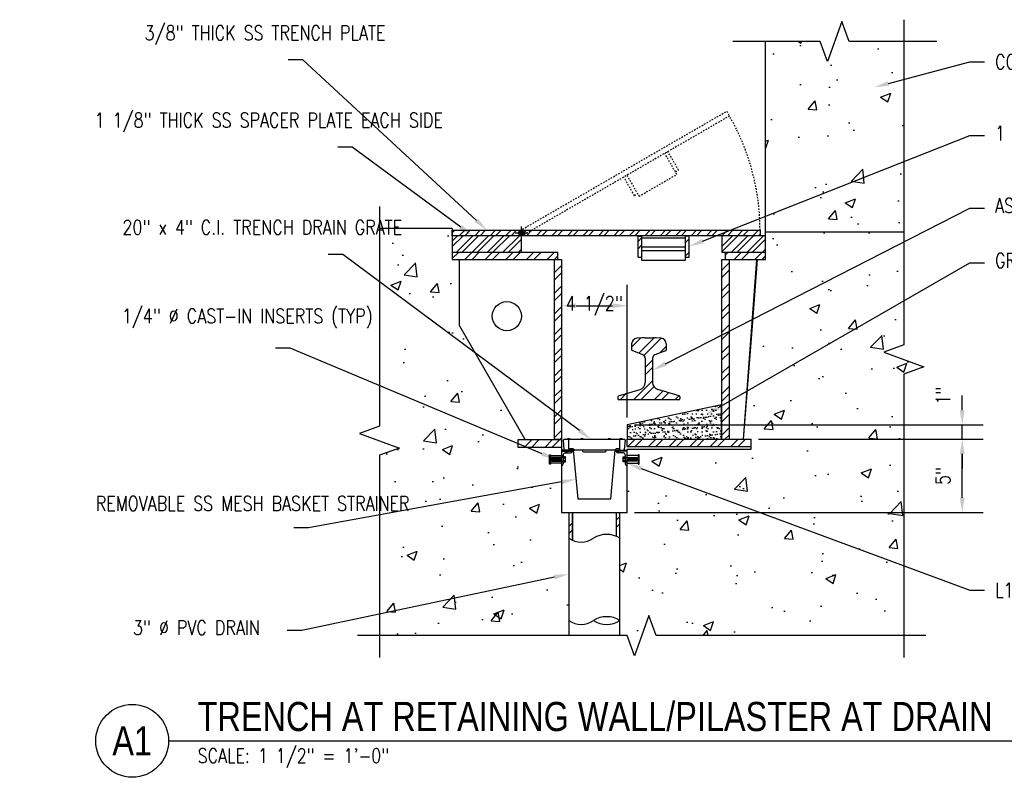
# Model space of a CAD drawing. Header units: inches. Extents: x 24 to 950, y 63 to 128.
# Tile 13 of 24: x 354 to 422, y 66 to 118. Entities that reach past the tile are written whole.
import ezdxf
from ezdxf import colors
from ezdxf.entities.mleader import LeaderData, LeaderLine
from ezdxf.enums import TextEntityAlignment as Align
from ezdxf.math import Vec2, Vec3

# ---------------------------------------------------------------- set-up
doc = ezdxf.new("R2010")
doc.units = ezdxf.units.IN
doc.header["$MEASUREMENT"] = 0
doc.linetypes.add('CENTER2', pattern=[1.125, 0.75, -0.125, 0.125, -0.125])
doc.linetypes.add('Hidden 3_32_', pattern=[0.140625, 0.09375, -0.046875])
for name, color, linetype in [('A-FLOR-PATT', 8, 'Continuous'), ('A-WALL-PATT', 8, 'Continuous'), ('G-Anno-Std-Cntr', 1, 'CENTER2'), ('M-DETL-PATT', 8, 'Continuous'), ('S-ANNO-DIMS', 1, 'Continuous'), ('S-ANNO-NOTE', 2, 'Continuous'), ('S-ANNO-SYMB', 2, 'Continuous'), ('S-DETL-GENF', 3, 'Continuous'), ('S-DETL-HDLN', 90, 'Hidden 3_32_'), ('S-DETL-MEDM', 33, 'Continuous'), ('S-DETL-THIN', 1, 'Continuous')]:
    doc.layers.add(name, color=color, linetype=linetype)
doc.styles.add('Annotative', font='romans.shx', dxfattribs={"width": 0.8, "height": 0.125})
doc.styles.add('Arial', font='romans.shx', dxfattribs={"width": 0.8})
doc.styles.add('TITLES', font='swiss.ttf', dxfattribs={"width": 0.8, "height": 0.25})
doc.dimstyles.new('Annotative', dxfattribs={"dimscale": 0, "dimtxt": 0.125, "dimasz": 0.125, "dimexe": 0.18, "dimexo": 0.0625, "dimgap": 0.09, "dimtad": 1, "dimdec": 3, "dimzin": 3, "dimdsep": 46, "dimlunit": 4, "dimtxsty": 'Annotative', "dimcen": 0.09, "dimclrt": 2, "dimazin": 2, "dimtfac": 1, "dimtdec": 3, "dimtmove": 0, "dimatfit": 0, "dimfxl": 1, "dimtfill": 1, "dimfrac": 2, "dimtolj": 1, "dimtzin": 0, "dimarcsym": 0})
pattern_1 = [(45, (0, 0), (-0.7071068, 0.7071068), []), (45, (0, 0.5), (-0.7071068, 0.7071068), [])]
pattern_2 = [(45, (417.3533, -60.8364), (-0.79196, 0.79196), []), (45, (417.3533, -59.6364), (-0.79196, 0.79196), [])]
pattern_3 = [(50, (179.218, -60.8364), (7.1726, -0.62752), [0.75, -8.25]), (355, (179.218, -60.8364), (-1.38751, 7.52192), [0.6, -6.6]), (100.4514, (179.8156, -60.889), (5.78509, 6.8944), [0.6374, -7.01142]), (46.1842, (179.218, -58.8364), (10.67241, -1.6552), [1.125, -12.375]), (96.6356, (180.107, -58.974), (9.34662, 9.7412), [0.9561, -10.51714]), (351.184, (179.218, -58.836), (9.3466, 9.7412), [0.9, -9.9]), (21, (180.218, -59.3364), (5.96907, -4.02619), [0.75, -8.25]), (326, (180.218, -59.3364), (2.43315, 7.2515), [0.6, -6.6]), (71.4514, (180.715, -59.672), (8.40222, 3.22531), [0.6374, -7.01142]), (37.5, (179.218, -60.8364), (0.121599, 3.328939), [0, -6.52, 0, -6.7, 0, -6.625]), (7.5, (179.218, -60.8364), (2.630695, 3.944117), [0, -3.82, 0, -6.37, 0, -2.525]), (327.5, (176.988, -60.8364), (5.338224, -0.225549), [0, -2.5, 0, -7.8, 0, -10.35]), (317.5, (175.988, -60.8364), (5.83186, 1.00105), [0, -3.25, 0, -5.18, 0, -7.35])]
pattern_4 = [(45, (277.29986, -23.825), (-0.53033, 0.53033), []), (45, (277.29986, -23.45), (-0.53033, 0.53033), [])]

# ---------------------------------------------------------------- blocks, each defined once
blk = doc.blocks.new('*D20')
at = {"layer": 'Defpoints', "color": 0, "transparency": 16777216}
for p in [(404.618, 88.864), (419.106, 88.864), (396.106, 83.852)]:
    blk.add_point(p, dxfattribs=at)
at = {"layer": 'S-ANNO-DIMS', "color": 0, "lineweight": -2, "transparency": 16777216}
for p, q in [((405.118, 88.864), (420.546, 88.864)), ((419.106, 84.852), (419.106, 87.864)), ((396.606, 83.852), (420.546, 83.852))]:
    blk.add_line(p, q, dxfattribs=at)
at = {"layer": 'S-ANNO-DIMS', "color": 0, "transparency": 16777216}
for points in [[(418.939, 87.864), (419.273, 87.864), (419.106, 88.864)], [(418.939, 84.852), (419.273, 84.852), (419.106, 83.852)]]:
    blk.add_solid(points, dxfattribs=at)
at = {"layer": 'S-ANNO-DIMS', "color": 2, "lineweight": -3, "transparency": 16777216, "insert": (417.791, 86.358), "char_height": 1, "width": 1.55327, "attachment_point": 5, "rotation": 90, "style": 'Annotative'}
blk.add_mtext('\\A1;5"', dxfattribs=at)
blk = doc.blocks.new('*D19')
at = {"layer": 'Defpoints', "color": 0, "transparency": 16777216}
for p in [(396.106, 98.028), (396.106, 89.864), (391.606, 88.864)]:
    blk.add_point(p, dxfattribs=at)
at = {"layer": 'S-ANNO-DIMS', "color": 0, "lineweight": -2, "transparency": 16777216}
for p, q in [((396.106, 90.364), (396.106, 99.468)), ((392.606, 98.028), (395.106, 98.028))]:
    blk.add_line(p, q, dxfattribs=at)
at = {"layer": 'S-ANNO-DIMS', "color": 0, "transparency": 16777216}
for points in [[(392.606, 98.194), (392.606, 97.861), (391.606, 98.028)], [(395.106, 98.194), (395.106, 97.861), (396.106, 98.028)]]:
    blk.add_solid(points, dxfattribs=at)
at = {"layer": 'S-ANNO-DIMS', "color": 2, "lineweight": -3, "transparency": 16777216, "insert": (393.856, 98.028), "char_height": 1, "width": 5.30865, "attachment_point": 5, "style": 'Annotative'}
blk.add_mtext('\\A1;4 1/2"', dxfattribs=at)
blk = doc.blocks.new('*D46')
at = {"layer": 'Defpoints', "color": 0, "transparency": 16777216}
for p in [(396.106, 89.864), (419.106, 89.864), (404.618, 88.864)]:
    blk.add_point(p, dxfattribs=at)
at = {"layer": 'S-ANNO-DIMS', "color": 0, "lineweight": -2, "transparency": 16777216}
for p, q in [((419.106, 90.864), (419.106, 91.864)), ((396.606, 89.864), (420.546, 89.864)), ((419.106, 88.864), (419.106, 89.864)), ((405.118, 88.864), (420.546, 88.864)), ((419.106, 87.864), (419.106, 86.864))]:
    blk.add_line(p, q, dxfattribs=at)
at = {"layer": 'S-ANNO-DIMS', "color": 0, "transparency": 16777216}
for points in [[(418.939, 90.864), (419.273, 90.864), (419.106, 89.864)], [(418.939, 87.864), (419.273, 87.864), (419.106, 88.864)]]:
    blk.add_solid(points, dxfattribs=at)
at = {"layer": 'S-ANNO-DIMS', "color": 2, "lineweight": -3, "transparency": 16777216, "insert": (417.791, 91.864), "char_height": 1, "attachment_point": 5, "rotation": 90, "style": 'Annotative'}
blk.add_mtext('\\A1;1"', dxfattribs=at)
blk = doc.blocks.new('*U53')
at = {"linetype": 'Continuous', "lineweight": -3}
blk.add_line((1.125, 0.625), (13.5, 0.625), dxfattribs=at)
at = {"lineweight": -3}
blk.add_circle((0.8125, 0.625), 0.3125, dxfattribs=at)
at = {"lineweight": -3, "style": 'Arial'}
blk.add_attdef('DRAWING_AREA_TITLE', text='', height=0.1875, dxfattribs=at).set_placement((1.3743, 0.6339), align=Align.BOTTOM_LEFT)
blk.add_attdef('X#', text='', height=0.1875, dxfattribs=at).set_placement((0.8125, 0.625), align=Align.MIDDLE_CENTER)
blk.add_attdef('SCALE:', text='', height=0.0938, dxfattribs=at).set_placement((1.3743, 0.5606), align=Align.TOP_LEFT)
blk = doc.blocks.new('*U73')
at = {"layer": 'G-Anno-Std-Cntr', "color": 0, "lineweight": -3, "transparency": 16777216}
for p, q in [((-0.4375, 0), (-0.05, 0)), ((0, 0.05), (0, 0.4375)), ((0.05, 0), (0.4375, 0)), ((0, -0.4375), (0, -0.05))]:
    blk.add_line(p, q, dxfattribs=at)
at = {"layer": 'G-Anno-Std-Cntr', "color": 0, "linetype": 'Continuous', "lineweight": -3, "transparency": 16777216}
for p, q in [((-0.025, 0), (0.025, 0)), ((0, -0.025), (0, 0.025))]:
    blk.add_line(p, q, dxfattribs=at)

msp = doc.modelspace()

# ---------------------------------------------------------------- hatches: boundary and pattern name
at = {"layer": 'A-WALL-PATT', "lineweight": -3}
h = msp.add_hatch(dxfattribs=at)
h.set_pattern_fill('AR-CONC', color=8, style=0)
h.set_pattern_definition(pattern_3)
h.paths.add_polyline_path([(415.1055, 93.3436), (416.4793, 93.8436), (413.7318, 94.8436), (415.1055, 95.3436), (415.1055, 103.0809), (405.6055, 103.0809), (405.6055, 103.3309), (405.2305, 103.3309), (405.2305, 101.7756), (405.5104, 101.7756), (405.5104, 101.2756), (405.0559, 101.2756), (404.7192, 96.6579), (404.1055, 88.8637), (404.6184, 88.8637), (404.6184, 88.1818), (396.1055, 88.1818), (396.1055, 87.7575), (396.8737, 87.7575), (396.8737, 87.8093), (396.9342, 87.8093), (396.9342, 87.168), (396.8737, 87.168), (396.1055, 87.2197), (396.1055, 83.8519), (395.6055, 83.8519), (395.6055, 75.3956), (396.1055, 75.3956), (396.6055, 74.0218), (397.6055, 76.7693), (398.1055, 75.3956), (415.1055, 75.3956)])
h.paths.add_polyline_path([(415.1055, 103.0809), (415.1055, 116.1513), (411.3555, 116.1513), (410.8555, 117.5251), (409.8555, 114.7776), (409.3555, 116.1513), (405.6055, 116.1513), (405.6055, 103.0809)])
h = msp.add_hatch(dxfattribs=at)
h.set_pattern_fill('AR-CONC', color=8, style=0)
h.set_pattern_definition(pattern_3)
h.paths.add_polyline_path([(392.1071, 83.8518), (391.6053, 83.8518), (391.6053, 87.2197), (390.8386, 87.2197), (390.8386, 87.168), (390.7782, 87.168), (390.7782, 87.8093), (390.8386, 87.8093), (391.6053, 87.7575), (391.6053, 88.1078), (391.6053, 88.3309), (388.6055, 88.3309), (388.6055, 88.8309), (389.1055, 88.8309), (384.6055, 96.6579), (384.6055, 101.1506), (384.1055, 101.1506), (384.0945, 101.2059), (384.1055, 101.2059), (384.1055, 103.3309), (379.1055, 103.3309), (379.1055, 89.7667), (377.7318, 89.2667), (380.4793, 88.2667), (379.1055, 87.7667), (379.1055, 75.3956), (392.1071, 75.3956)])
h = msp.add_hatch(dxfattribs=at)
h.set_pattern_fill('FP_1', color=8, style=0, pattern_type=2)
h.set_pattern_definition(pattern_2)
h.paths.add_polyline_path([(391.6055, 87.0512), (391.6485, 87.0598), (391.668, 87.0679), (391.6939, 87.0878), (391.7138, 87.1137), (391.7263, 87.1438), (391.7305, 87.1762), (391.7305, 87.8012), (391.7348, 87.8335), (391.7473, 87.8637), (391.7671, 87.8896), (391.793, 87.9094), (391.8232, 87.9219), (391.8555, 87.9262), (392.2305, 87.9262), (392.2629, 87.9304), (392.293, 87.9429), (392.3189, 87.9628), (392.3388, 87.9887), (392.3513, 88.0188), (392.3555, 88.0512), (391.6055, 88.0512), (391.6055, 87.0598)])
h = msp.add_hatch(dxfattribs=at)
h.set_pattern_fill('FP_1', color=8, style=0, pattern_type=2)
h.set_pattern_definition(pattern_2)
h.paths.add_polyline_path([(396.1068, 87.0512), (396.1055, 88.0512), (395.3568, 88.0512), (395.3611, 88.0188), (395.3735, 87.9887), (395.3934, 87.9628), (395.4193, 87.9429), (395.4494, 87.9304), (395.4818, 87.9262), (395.8568, 87.9262), (395.9002, 87.9173), (395.9193, 87.9094), (395.9452, 87.8896), (395.9651, 87.8637), (395.9775, 87.8335), (395.9818, 87.8012), (395.9818, 87.1762), (395.9861, 87.1438), (395.9985, 87.1137), (396.0184, 87.0878), (396.0443, 87.0679), (396.0744, 87.0554), (396.1055, 87.0514)])
at = {"layer": 'M-DETL-PATT', "lineweight": -3}
h = msp.add_hatch(dxfattribs=at)
h.set_pattern_fill('STEEL', color=8, scale=6, style=0)
h.set_pattern_definition([(45, (183.6251, -6.2289), (-0.53033, 0.53033), []), (45, (183.6251, -5.8539), (-0.53033, 0.53033), [])])
h.paths.add_polyline_path([(405.2305, 103.2059), (384.1055, 103.2061), (384.1055, 102.8311), (405.2305, 102.8309)])
h = msp.add_hatch(dxfattribs=at)
h.set_pattern_fill('STEEL', color=8, scale=6, style=0)
h.set_pattern_definition([(45, (277.2809, -23.825), (-0.53033, 0.53033), []), (45, (277.2809, -23.45), (-0.53033, 0.53033), [])])
h.paths.add_polyline_path([(384.1055, 102.8309), (384.1055, 101.7059), (388.8555, 101.7059), (388.8555, 102.8309)])
h = msp.add_hatch(dxfattribs=at)
h.set_pattern_fill('STEEL', color=8, scale=6, style=0)
h.set_pattern_definition(pattern_4)
h.paths.add_polyline_path([(388.668, 103.0184, 1), (389.043, 103.0184, 1)])
h.paths.add_polyline_path([(388.9805, 103.0184, -1), (388.7305, 103.0184, -1)], flags=16)
h = msp.add_hatch(dxfattribs=at)
h.set_pattern_fill('STEEL', color=8, scale=6, style=0)
h.set_pattern_definition(pattern_4)
h.paths.add_polyline_path([(388.7305, 103.0184, 1), (388.9805, 103.0184, 1)])
h = msp.add_hatch(dxfattribs=at)
h.set_pattern_fill('STEEL', color=8, scale=8, style=0)
h.set_pattern_definition([(45, (183.6251, -5.2289), (-0.7071068, 0.7071068), []), (45, (183.6251, -4.7289), (-0.7071068, 0.7071068), [])])
h.paths.add_polyline_path([(400.3555, 101.3588), (400.3555, 102.8059), (400.1055, 102.8059), (400.1055, 101.3588), (400.2516, 101.3588)])
h.paths.add_polyline_path([(397.1055, 101.3588), (397.1055, 102.8059), (396.8555, 102.8059), (396.8555, 101.3588)])
h = msp.add_hatch(dxfattribs=at)
h.set_pattern_fill('STEEL', color=8, scale=6, style=0)
h.set_pattern_definition([(45, (294.0309, -23.825), (-0.53033, 0.53033), []), (45, (294.0309, -23.45), (-0.53033, 0.53033), [])])
h.paths.add_polyline_path([(402.6055, 102.8309), (402.6055, 101.7059), (405.6055, 101.7059), (405.6055, 102.8309)])
h = msp.add_hatch(dxfattribs=at)
h.set_pattern_fill('STEEL', color=8, scale=8, style=0)
h.set_pattern_definition(pattern_1)
h.paths.add_polyline_path([(384.1055, 101.2059), (391.3555, 101.2059), (391.3555, 101.7059), (384.1055, 101.7059)])
h = msp.add_hatch(dxfattribs=at)
h.set_pattern_fill('STEEL', color=8, scale=8, style=0)
h.set_pattern_definition([(45, (14.25, 0), (-0.7071068, 0.7071068), []), (45, (14.25, 0.5), (-0.7071068, 0.7071068), [])])
h.paths.add_polyline_path([(402.8555, 101.2059), (405.6055, 101.2059), (405.6055, 101.7059), (402.8555, 101.7059)])
h = msp.add_hatch(dxfattribs=at)
h.set_pattern_fill('STEEL', color=8, scale=8, style=0)
h.set_pattern_definition(pattern_1)
h.paths.add_polyline_path([(391.6055, 88.8637), (391.6055, 101.2059), (391.1055, 101.2059), (391.1055, 88.8637)])
h = msp.add_hatch(dxfattribs=at)
h.set_pattern_fill('STEEL', color=8, scale=8, style=0)
h.set_pattern_definition(pattern_1)
h.paths.add_polyline_path([(402.6055, 88.8637), (403.1055, 88.8637), (403.1055, 101.2059), (402.6055, 101.2059)])
h = msp.add_hatch(dxfattribs=at)
h.set_pattern_fill('STEEL', color=8, scale=8, style=0)
h.set_pattern_definition(pattern_1)
h.paths.add_polyline_path([(395.9002, 91.5809), (399.6842, 91.583), (399.6993, 91.5893), (399.7122, 91.5992), (399.7222, 91.6121), (399.7284, 91.6272), (399.7305, 91.6434), (399.7285, 91.8), (399.7225, 91.8148), (399.7129, 91.8277), (399.7003, 91.8376), (399.6857, 91.8441), (398.2145, 92.2768), (398.0972, 92.3284), (397.9969, 92.4081), (397.9201, 92.5107), (397.872, 92.6294), (397.8555, 92.7565), (397.8555, 94.427), (397.8627, 94.4863), (397.8837, 94.5422), (397.9173, 94.5915), (397.9617, 94.6315), (398.0143, 94.6598), (398.769, 94.9573), (398.7867, 94.9792), (398.793, 95.0066), (398.793, 95.4211), (398.7815, 95.5135), (398.7475, 95.6003), (398.6932, 95.6759), (398.6219, 95.7359), (398.5381, 95.7764), (398.4468, 95.795), (397.9805, 95.8287), (397.8653, 95.8309), (397.2306, 95.8287), (397.1157, 95.8221), (396.7643, 95.795), (396.673, 95.7764), (396.5892, 95.7359), (396.5179, 95.6759), (396.4636, 95.6003), (396.4296, 95.5135), (396.418, 95.4211), (396.418, 95.0066), (396.4244, 94.9792), (396.4421, 94.9573), (396.4677, 94.9454), (397.1967, 94.6598), (397.2494, 94.6315), (397.2938, 94.5915), (397.3274, 94.5422), (397.3484, 94.4863), (397.3555, 94.427), (397.3555, 92.7565), (397.3391, 92.6294), (397.291, 92.5107), (397.2142, 92.4081), (397.1139, 92.3284), (396.9966, 92.2768), (395.5107, 91.8376), (395.4982, 91.8277), (395.4886, 91.8148), (395.4826, 91.8), (395.4805, 91.7841), (395.4827, 91.6272), (395.4889, 91.6121), (395.4988, 91.5992), (395.5118, 91.5893), (395.5269, 91.583), (395.543, 91.5809)])
h = msp.add_hatch(dxfattribs=at)
h.set_pattern_fill('AR-SAND', color=8, scale=0.25, style=0)
h.paths.add_polyline_path([(402.5966, 88.8637), (402.5966, 91.2298), (396.1055, 89.8637), (396.1055, 88.8637), (401.1044, 88.8637)])
h = msp.add_hatch(dxfattribs=at)
h.set_pattern_fill('STEEL', color=8, scale=8, style=0)
h.set_pattern_definition(pattern_1)
h.paths.add_polyline_path([(391.6055, 88.3309), (391.6053, 88.8309), (388.6055, 88.8309), (388.6055, 88.3309), (391.6053, 88.3309)])
h = msp.add_hatch(dxfattribs=at)
h.set_pattern_fill('STEEL', color=8, scale=8, style=0)
h.set_pattern_definition(pattern_1)
h.paths.add_polyline_path([(401.1044, 88.3637), (404.6055, 88.3637), (404.6055, 88.8637), (396.1055, 88.8637), (396.1055, 88.3637)])
h = msp.add_hatch(dxfattribs=at)
h.set_pattern_fill('STEEL', color=8, scale=8, style=0)
h.set_pattern_definition(pattern_1)
h.paths.add_polyline_path([(392.3565, 81.9353), (392.3565, 83.8518), (392.1071, 83.8518), (392.1071, 82.0749), (392.2281, 81.9993)])
h.paths.add_polyline_path([(395.6055, 82.0765), (395.6055, 83.8518), (395.3555, 83.8518), (395.3555, 82.2099), (395.4834, 82.1486)])

# ---------------------------------------------------------------- linework, layer by layer
at = {"layer": 'A-FLOR-PATT', "lineweight": -3}
for p, q in [((390.9578, 87.6137), (390.9578, 87.3637)), ((390.9828, 87.6137), (390.9828, 87.3637)), ((391.0078, 87.6137), (391.0078, 87.3637)), ((391.0328, 87.6137), (391.0328, 87.3637)), ((391.0578, 87.6137), (391.0578, 87.3637)), ((391.0828, 87.6137), (391.0828, 87.3637)), ((391.1078, 87.6137), (391.1078, 87.3637)), ((391.1328, 87.6137), (391.1328, 87.3637)), ((391.1578, 87.6137), (391.1578, 87.3637)), ((391.1828, 87.6137), (391.1828, 87.3637)), ((391.2078, 87.6137), (391.2078, 87.3637)), ((391.2328, 87.6137), (391.2328, 87.3637)), ((391.2578, 87.6137), (391.2578, 87.3637)), ((391.2828, 87.6137), (391.2828, 87.3637)), ((391.3078, 87.6137), (391.3078, 87.3637)), ((391.3328, 87.6137), (391.3328, 87.3637)), ((391.3578, 87.6137), (391.3578, 87.3637)), ((391.3828, 87.6137), (391.3828, 87.3637)), ((391.4078, 87.6137), (391.4078, 87.3637)), ((391.4328, 87.6137), (391.4328, 87.3637)), ((391.4578, 87.6137), (391.4578, 87.3637)), ((391.4828, 87.6137), (391.4828, 87.3637)), ((391.5078, 87.6137), (391.5078, 87.3637)), ((391.5328, 87.6137), (391.5328, 87.3637)), ((396.1795, 87.6137), (396.1795, 87.3637)), ((396.2045, 87.6137), (396.2045, 87.3637)), ((396.2295, 87.6137), (396.2295, 87.3637)), ((396.2545, 87.6137), (396.2545, 87.3637)), ((396.2795, 87.6137), (396.2795, 87.3637)), ((396.3045, 87.6137), (396.3045, 87.3637)), ((396.3295, 87.6137), (396.3295, 87.3637)), ((396.3545, 87.6137), (396.3545, 87.3637)), ((396.3795, 87.6137), (396.3795, 87.3637)), ((396.4045, 87.6137), (396.4045, 87.3637)), ((396.4295, 87.6137), (396.4295, 87.3637)), ((396.4545, 87.6137), (396.4545, 87.3637)), ((396.4795, 87.6137), (396.4795, 87.3637)), ((396.5045, 87.6137), (396.5045, 87.3637)), ((396.5295, 87.6137), (396.5295, 87.3637)), ((396.5545, 87.6137), (396.5545, 87.3637)), ((396.5795, 87.6137), (396.5795, 87.3637)), ((396.6045, 87.6137), (396.6045, 87.3637)), ((396.6295, 87.6137), (396.6295, 87.3637)), ((396.6545, 87.6137), (396.6545, 87.3637)), ((396.6795, 87.6137), (396.6795, 87.3637)), ((396.7045, 87.6137), (396.7045, 87.3637)), ((396.7295, 87.6137), (396.7295, 87.3637)), ((396.7545, 87.6137), (396.7545, 87.3637))]:
    msp.add_line(p, q, dxfattribs=at)
at = {"layer": 'S-DETL-GENF', "lineweight": -3}
for points in [[(415.1055, 117.6513), (415.1055, 95.3436), (413.7318, 94.8436), (416.4793, 93.8436), (415.1055, 93.3436), (415.1055, 73.8956)], [(417.3555, 116.1513), (411.3555, 116.1513), (410.8555, 117.5251), (409.8555, 114.7776), (409.3555, 116.1513), (403.3555, 116.1513)], [(379.1055, 104.8309), (379.1055, 89.7667), (377.7318, 89.2667), (380.4793, 88.2667), (379.1055, 87.7667), (379.1055, 73.8956)], [(416.6055, 75.3956), (398.1055, 75.3956), (397.6055, 76.7693), (396.6055, 74.0218), (396.1055, 75.3956), (377.6055, 75.3956)]]:
    msp.add_lwpolyline(points, dxfattribs=at)
at = {"layer": 'S-DETL-HDLN'}
msp.add_line((396.6136, 105.5811), (395.8775, 106.8561), dxfattribs=at)
at = {"layer": 'S-DETL-HDLN', "lineweight": -3}
msp.add_lwpolyline([(388.7617, 103.1809), (402.943, 111.3683), (403.1305, 111.0435), (388.9492, 102.8561)], dxfattribs=at)
at = {"layer": 'S-DETL-HDLN'}
for points in [[(396.094, 106.9811), (396.927, 105.5382), (399.5251, 107.0382), (398.6921, 108.4811)], [(399.4281, 107.2061), (399.6446, 107.3311), (398.9086, 108.6061)], [(396.6136, 105.5811), (396.8301, 105.7061)]]:
    msp.add_lwpolyline(points, dxfattribs=at)
at = {"layer": 'S-DETL-HDLN', "lineweight": -3}
msp.add_arc((389.5553, 103.2059), 15.6753, 0.000025, 30, dxfattribs=at)
at = {"layer": 'S-DETL-MEDM', "lineweight": -3}
for p, q in [((405.6055, 101.2059), (405.6055, 116.1513)), ((384.1055, 103.3309), (379.1055, 103.3309)), ((384.1055, 103.3309), (384.1055, 101.2059)), ((415.1055, 103.0809), (405.6055, 103.0809)), ((384.1055, 101.7059), (391.3555, 101.7059)), ((391.3555, 101.2059), (391.3555, 101.7059)), ((402.6055, 101.7059), (405.6055, 101.7059)), ((384.1055, 101.2059), (391.6055, 101.2059)), ((384.6055, 96.6579), (384.6055, 101.2059)), ((391.1055, 101.2059), (391.1055, 88.8309)), ((391.6055, 101.2059), (391.6055, 88.1078)), ((402.6055, 88.8637), (402.6055, 101.2059)), ((402.6055, 101.2059), (405.6055, 101.2059)), ((403.1055, 101.2059), (403.1055, 88.8637)), ((404.1055, 88.8637), (405.0053, 101.2059)), ((404.7192, 96.6579), (405.0508, 101.2059)), ((384.6055, 96.6579), (389.1055, 88.8309)), ((404.1055, 88.8637), (404.7192, 96.6579)), ((396.418, 95.4211), (396.418, 95.0066)), ((397.1157, 95.8221), (396.7643, 95.795)), ((397.3458, 95.8309), (397.8653, 95.8309)), ((398.4468, 95.795), (398.0954, 95.8221)), ((398.793, 95.4211), (398.793, 95.0066)), ((397.1967, 94.6598), (396.4577, 94.9493)), ((398.7434, 94.9454), (398.0143, 94.6598)), ((397.3555, 94.427), (397.3555, 92.7565)), ((397.8555, 94.427), (397.8555, 92.7565)), ((395.5254, 91.8441), (396.9966, 92.2768)), ((399.6857, 91.8441), (398.2145, 92.2768)), ((395.4805, 91.7841), (395.4805, 91.6434)), ((399.668, 91.5809), (395.543, 91.5809)), ((402.5966, 91.2298), (396.1055, 89.8637)), ((399.7305, 91.7841), (399.7305, 91.6434)), ((396.1055, 89.8637), (396.1055, 88.8637)), ((388.6055, 88.8309), (388.6055, 88.3309)), ((391.6055, 88.8309), (388.6055, 88.8309)), ((391.1055, 88.8637), (391.6055, 88.8637)), ((391.7947, 88.171), (391.7422, 88.796)), ((391.8045, 88.8637), (395.9066, 88.8637)), ((392.1122, 88.1473), (392.1122, 88.8637)), ((395.5989, 88.1473), (395.5989, 88.8637)), ((395.9689, 88.796), (395.9164, 88.171)), ((396.1055, 88.3637), (396.1055, 88.8637)), ((396.1055, 88.8637), (404.6184, 88.8637)), ((404.6184, 88.1818), (404.6184, 88.8637)), ((388.6055, 88.3309), (391.6053, 88.3309)), ((391.6053, 88.1078), (391.6053, 83.8518)), ((391.6055, 88.0512), (392.416, 88.0512)), ((391.682, 88.1137), (391.682, 88.0512)), ((392.416, 88.1137), (391.682, 88.1137)), ((391.8555, 87.9262), (392.2305, 87.9262)), ((392.1559, 88.191), (392.0969, 88.132)), ((392.3714, 88.2093), (392.2001, 88.2093)), ((392.4736, 88.1323), (392.4159, 88.1908)), ((392.416, 88.1137), (392.7158, 84.7833)), ((392.416, 88.0512), (392.416, 88.1137)), ((395.2343, 88.1137), (392.5181, 88.1137)), ((393.0481, 88.1137), (393.0481, 88.0662)), ((393.1106, 88.0037), (394.6005, 88.0037)), ((394.663, 88.0662), (394.663, 88.1137)), ((394.9965, 84.7833), (395.2963, 88.1137)), ((395.3365, 88.1908), (395.2788, 88.1323)), ((395.2963, 88.0512), (395.2963, 88.1137)), ((395.2963, 88.1137), (396.0303, 88.1137)), ((396.1055, 88.0512), (395.2963, 88.0512)), ((395.5109, 88.2093), (395.381, 88.2093)), ((395.8568, 87.9262), (395.4818, 87.9262)), ((395.6142, 88.132), (395.5551, 88.191)), ((396.0303, 88.1137), (396.0303, 88.0512)), ((396.1055, 88.3637), (404.6055, 88.3637)), ((396.1055, 83.8519), (396.1055, 88.1818)), ((396.1055, 88.1818), (404.6184, 88.1818)), ((390.7782, 87.168), (390.7782, 87.8093)), ((390.7782, 87.8093), (390.8386, 87.8093)), ((390.8386, 87.8093), (390.8386, 87.168)), ((390.8386, 87.7575), (391.6053, 87.7575)), ((391.6053, 87.2197), (390.8386, 87.2197)), ((391.7305, 87.6137), (390.9328, 87.6137)), ((390.9328, 87.6137), (390.9328, 87.3637)), ((390.9328, 87.3637), (391.7305, 87.3637)), ((391.7305, 87.8012), (391.7305, 87.1762)), ((391.8805, 87.6637), (391.7305, 87.6637)), ((391.8805, 87.5637), (391.7305, 87.5637)), ((391.7305, 87.4137), (391.8805, 87.4137)), ((391.7305, 87.3137), (391.8805, 87.3137)), ((391.8805, 87.3137), (391.8805, 87.6637)), ((395.8318, 87.3137), (395.8318, 87.6637)), ((395.8318, 87.6637), (395.9818, 87.6637)), ((395.8318, 87.5637), (395.9818, 87.5637)), ((395.9818, 87.4137), (395.8318, 87.4137)), ((395.9818, 87.3137), (395.8318, 87.3137)), ((395.9818, 87.8012), (395.9818, 87.1762)), ((395.9818, 87.6137), (396.7795, 87.6137)), ((396.7795, 87.3637), (395.9818, 87.3637)), ((396.8737, 87.7575), (396.1055, 87.7575)), ((396.1055, 87.2197), (396.8737, 87.2197)), ((396.7795, 87.6137), (396.7795, 87.3637)), ((396.8737, 87.8093), (396.8737, 87.168)), ((396.9342, 87.8093), (396.8737, 87.8093)), ((396.9342, 87.168), (396.9342, 87.8093)), ((390.8386, 87.168), (390.7782, 87.168)), ((396.8737, 87.168), (396.9342, 87.168)), ((392.7158, 84.7833), (394.9965, 84.7833)), ((391.6053, 83.8518), (392.1071, 83.8518)), ((392.1071, 83.8518), (392.1071, 75.3956)), ((392.1071, 83.8518), (395.6055, 83.8518)), ((392.3572, 83.8518), (392.3572, 81.9351)), ((395.3555, 83.8518), (395.3555, 82.2099)), ((395.6055, 75.3956), (395.6055, 83.8519)), ((395.6055, 83.8519), (396.1055, 83.8519))]:
    msp.add_line(p, q, dxfattribs=at)
at = {"layer": 'S-DETL-MEDM'}
msp.add_line((402.8555, 101.2059), (402.8555, 101.7059), dxfattribs=at)
at = {"layer": 'S-DETL-MEDM', "lineweight": -3}
for points in [[(384.1055, 102.8311), (384.1055, 103.2061), (405.2305, 103.2059), (405.2305, 102.8309)], [(384.1055, 101.7059), (388.8555, 101.7059), (388.8555, 102.8309), (384.1055, 102.8309)], [(402.6055, 101.7059), (405.6055, 101.7059), (405.6055, 102.8309), (402.6055, 102.8309)]]:
    msp.add_lwpolyline(points, close=True, dxfattribs=at)
msp.add_circle((387.8555, 97.3159), 1, dxfattribs=at)
for centre, radius, start, end in [((396.793, 95.4211), 0.375, 94.398705, 180), ((397.3458, 92.8309), 3, 90, 94.398705), ((397.8653, 92.8309), 3, 85.601295, 90), ((398.418, 95.4211), 0.375, 360, 85.601295), ((396.4805, 95.0075), 0.0625, 180, 248.602314), ((397.1055, 94.427), 0.25, 0, 68.602314), ((398.1055, 94.427), 0.25, 111.397686, 180), ((398.7305, 95.0066), 0.0625, 281.888658, 0), ((396.8555, 92.7565), 0.5, 286.38954, 0), ((398.3555, 92.7565), 0.5, 180, 253.61046), ((395.543, 91.7841), 0.0625, 106.38954, 180), ((395.543, 91.6434), 0.0625, 180, 270), ((399.668, 91.6434), 0.0625, 270, 0), ((399.668, 91.7841), 0.0625, 0, 73.61046), ((391.8045, 88.8012), 0.0625, 90, 184.799406), ((392.098, 88.7697), 0.1394, 42.421221, 137.578779), ((393.0096, 88.7697), 0.1394, 42.421221, 137.578779), ((394.8789, 88.7697), 0.1394, 42.421221, 137.578779), ((395.6988, 88.7697), 0.1394, 42.421221, 137.578779), ((395.9066, 88.8012), 0.0625, 355.200594, 90), ((391.8555, 87.8012), 0.125, 90, 180), ((391.8569, 88.1762), 0.0625, 184.799406, 270), ((392.0527, 88.1762), 0.0625, 270, 315), ((392.2001, 88.1468), 0.0625, 90, 135), ((392.2305, 88.0512), 0.125, 270, 0), ((392.3714, 88.1468), 0.0625, 44.624293, 90), ((392.5181, 88.1762), 0.0625, 224.624293, 270), ((393.1106, 88.0662), 0.0625, 180, 270), ((394.6005, 88.0662), 0.0625, 270, 0), ((395.2343, 88.1762), 0.0625, 270, 315.375707), ((395.381, 88.1468), 0.0625, 90, 135.375707), ((395.4818, 88.0512), 0.125, 180, 270), ((395.5109, 88.1468), 0.0625, 45, 90), ((395.6584, 88.1762), 0.0625, 225, 270), ((395.8541, 88.1762), 0.0625, 270, 355.200594), ((395.8568, 87.8012), 0.125, 360, 90), ((391.6055, 87.1762), 0.125, 270, 0), ((396.1068, 87.1762), 0.125, 180, 269.420037), ((392.9542, 83.2966), 1.4867, 235.262236, 304.85056), ((394.7047, 80.6882), 1.655, 57.021133, 122.978867), ((392.9542, 77.6496), 1.4867, 235.263065, 304.850588), ((394.7047, 75.0412), 1.655, 57.021133, 122.978867), ((394.7047, 77.8179), 1.655, 237.021133, 302.978867)]:
    msp.add_arc(centre, radius, start, end, dxfattribs=at)
at = {"layer": 'S-DETL-THIN', "lineweight": -3}
for p, q in [((396.8555, 101.3588), (396.8555, 102.8309)), ((396.8555, 102.8059), (397.1055, 102.8059)), ((400.1055, 102.6649), (397.1055, 102.6649)), ((400.1055, 102.0399), (397.1055, 102.0399)), ((400.1055, 101.7899), (397.1055, 101.7899)), ((402.5966, 88.8637), (402.5966, 91.2298)), ((396.1055, 88.8637), (402.5966, 88.8637)), ((391.6055, 88.0512), (391.6055, 87.0512)), ((392.1071, 83.8518), (392.1065, 82.0753)), ((392.3565, 81.9353), (392.3565, 83.8518))]:
    msp.add_line(p, q, dxfattribs=at)
for points in [[(397.1055, 102.8309), (397.1055, 101.1649), (400.1055, 101.1649), (400.1055, 102.8309)], [(400.1055, 101.3588), (400.3555, 101.3588), (400.3555, 102.8309)], [(400.3555, 102.8059), (400.1055, 102.8059)], [(396.8555, 101.3588), (397.1055, 101.3588)]]:
    msp.add_lwpolyline(points, dxfattribs=at)
for radius in [0.1875, 0.125]:
    msp.add_circle((388.8555, 103.0184), radius, dxfattribs=at)

# ---------------------------------------------------------------- block references
at = {"layer": 'G-Anno-Std-Cntr', "lineweight": -3}
msp.add_blockref('*U73', (388.8555, 103.0184), dxfattribs=at)
at = {"layer": 'S-ANNO-SYMB', "lineweight": -3}
ref = msp.add_blockref('*U53', (355.6401, 63.1777), dxfattribs=dict(at, xscale=8, yscale=8, zscale=8))
ref.add_attrib('SCALE:', 'SCALE: 1 1/2" = 1\'-0"', dxfattribs={"layer": '0', "lineweight": -3, "height": 1, "style": 'Annotative', "width": 0.796875}).set_placement((366.6344, 67.6624), align=Align.TOP_LEFT)
ref.add_attrib('DRAWING_AREA_TITLE', 'TRENCH AT RETAINING WALL/PILASTER AT DRAIN', dxfattribs={"layer": '0', "lineweight": -3, "height": 2, "style": 'TITLES', "width": 0.796875}).set_placement((366.6344, 68.249), align=Align.BOTTOM_LEFT)
ref.add_attrib('X#', 'A1', dxfattribs={"layer": '0', "lineweight": -3, "height": 2, "style": 'TITLES', "width": 0.796875}).set_placement((362.1401, 68.1777), align=Align.MIDDLE_CENTER)

# ---------------------------------------------------------------- dimensions: what is measured, and where the dimension line sits
at = {"layer": 'S-ANNO-DIMS', "lineweight": -3}
dim = msp.add_linear_dim(base=(396.1055, 98.0276), p1=(391.6055, 88.8637), p2=(396.1055, 89.8637), dimstyle='Annotative', override={"dimpost": '\\X', "dimse1": 1, "dimtfill": 0}, dxfattribs=at)
dim.commit()
dim.dimension.update_dxf_attribs({"geometry": '*D19', "text_midpoint": (393.8555, 98.0276), "dimtype": 160})
dim = msp.add_linear_dim(base=(419.1061, 89.8637), p1=(404.6184, 88.8637), p2=(396.1055, 89.8637), angle=90, dimstyle='Annotative', override={"dimpost": '\\X', "dimtfill": 0}, dxfattribs=at)
dim.commit()
dim.dimension.update_dxf_attribs({"geometry": '*D46', "text_midpoint": (419.1061, 91.8637), "dimtype": 160})
dim = msp.add_linear_dim(base=(419.1061, 88.8637), p1=(396.1055, 83.8518), p2=(404.6184, 88.8637), angle=90, dimstyle='Annotative', override={"dimpost": '\\X', "dimtfill": 0}, dxfattribs=at)
dim.commit()
dim.dimension.update_dxf_attribs({"geometry": '*D20', "text_midpoint": (417.7908, 86.3578)})

# ---------------------------------------------------------------- leaders
at = {"layer": 'S-ANNO-NOTE', "lineweight": -3}
ml = msp.add_multileader_mtext('Standard', dxfattribs=at)
ml.set_content('\\A1;3/8" THICK SS TRENCH PLATE', color=256, style='Annotative')
ml.set_leader_properties(color=1, linetype='ByLayer', lineweight=-1)
ml.build(insert=Vec2(0, 0))
ml.multileader.update_dxf_attribs({"text_right_attachment_type": 3, "dogleg_length": 0.125, "arrow_head_size": 1, "scale": 8})
ctx = ml.context
ctx.base_point, ctx.scale, ctx.char_height, ctx.arrow_head_size, ctx.landing_gap_size, ctx.plane_origin = Vec3(362.2724, 116.7498), 8, 1, 1, 0.72, Vec3(382.3629, 126.3338)
ctx.right_attachment = 3
notes = []
notes.append((ctx, [(0, (1, 1, 0), (373.8553, 114.8926), (-1, 0), 1, [(0, [(386.4979, 103.2061)], 0, [])])]))
ctx.mtext.insert, ctx.mtext.width, ctx.mtext.flow_direction = Vec3(362.9924, 117.2498), 14.190132, 5
ml = msp.add_multileader_mtext('Standard', dxfattribs=at)
ml.set_content('\\A1;CONC RETAINING WALL', color=256, style='Annotative')
ml.set_leader_properties(color=1, linetype='ByLayer', lineweight=-1)
ml.build(insert=Vec2(0, 0))
ml.multileader.update_dxf_attribs({"text_right_attachment_type": 3, "dogleg_length": 0.125, "arrow_head_size": 1, "scale": 8})
ctx = ml.context
ctx.base_point, ctx.scale, ctx.char_height, ctx.arrow_head_size, ctx.landing_gap_size, ctx.plane_origin = Vec3(420.6401, 114.7588), 8, 1, 1, 0.72, Vec3(400.9171, 132.0251)
ctx.right_attachment = 3
notes.append((ctx, [(1, (1, 1, 0), (419.6401, 114.7588), (1, 0), 1, [(0, [(413.0716, 113.0158)], 0, [])])]))
ctx.mtext.insert, ctx.mtext.width, ctx.mtext.flow_direction = Vec3(421.3601, 115.2588), 11.135966, 5
ml = msp.add_multileader_mtext('Standard', dxfattribs=at)
ml.set_content('\\A1;1 1/8" THICK SS SPACER PLATE EACH SIDE', color=256, style='Annotative')
ml.set_leader_properties(color=1, linetype='ByLayer', lineweight=-1)
ml.build(insert=Vec2(0, 0))
ml.multileader.update_dxf_attribs({"text_right_attachment_type": 3, "dogleg_length": 0.125, "arrow_head_size": 1, "scale": 8})
ctx = ml.context
ctx.base_point, ctx.scale, ctx.char_height, ctx.arrow_head_size, ctx.landing_gap_size, ctx.plane_origin = Vec3(358.8439, 110.7651), 8, 1, 1, 0.72, Vec3(382.3629, 122.093)
ctx.right_attachment = 3
notes.append((ctx, [(0, (1, 1, 0), (377.2458, 108.9079), (-1, 0), 1, [(0, [(385.4986, 102.8309)], 0, [])])]))
ctx.mtext.insert, ctx.mtext.width, ctx.mtext.flow_direction = Vec3(359.5639, 111.2651), 17.204796, 5
ml = msp.add_multileader_mtext('Standard', dxfattribs=at)
ml.set_content('\\A1;1 1/2" AM ROLLER', color=256, style='Annotative')
ml.set_leader_properties(color=1, linetype='ByLayer', lineweight=-1)
ml.build(insert=Vec2(0, 0))
ml.multileader.update_dxf_attribs({"text_right_attachment_type": 3, "dogleg_length": 0.125, "arrow_head_size": 1, "scale": 8})
ctx = ml.context
ctx.base_point, ctx.scale, ctx.char_height, ctx.arrow_head_size, ctx.landing_gap_size, ctx.plane_origin = Vec3(420.6401, 109.7012), 8, 1, 1, 0.72, Vec3(433.4443, 122.4805)
ctx.right_attachment = 3
notes.append((ctx, [(1, (1, 1, 0), (419.6401, 109.7012), (1, 0), 1, [(0, [(400.3555, 102.0949)], 0, [])])]))
ctx.mtext.insert, ctx.mtext.width, ctx.mtext.flow_direction = Vec3(421.3601, 110.3679), 15.416912, 5
ml = msp.add_multileader_mtext('Standard', dxfattribs=at)
ml.set_content('\\pxt3.2,6.4,9.6,12.8,16,19.2,22.4,25.6,28.8,32,35.2,38.4,41.6,44.8,48,51.2,54.4,57.6,60.8,64,67.2,70.4,73.6,76.8,80,83.2,86.4,89.6,92.8,96,99.2,102.4;{\\C256;ASCE 60# RAIL}', color=256, style='Annotative')
ml.set_leader_properties(color=1, lineweight=-1)
ml.build(insert=Vec2(0, 0))
ml.multileader.update_dxf_attribs({"text_right_attachment_type": 3, "dogleg_length": 0.125, "arrow_head_size": 1, "scale": 8})
ctx = ml.context
ctx.base_point, ctx.scale, ctx.char_height, ctx.arrow_head_size, ctx.landing_gap_size, ctx.plane_origin = Vec3(420.6401, 104.7311), 8, 1, 1, 0.72, Vec3(386.6809, 67.0128)
ctx.right_attachment = 3
notes.append((ctx, [(0, (1, 1, 0), (419.6401, 104.7311), (1, 0), 1, [(0, [(397.8555, 93.5917)], 0, [])])]))
ctx.mtext.insert, ctx.mtext.width, ctx.mtext.flow_direction = Vec3(421.3601, 105.3978), 14.487723, 5
ml = msp.add_multileader_mtext('Standard', dxfattribs=at)
ml.set_content('20" x 4" C.I. TRENCH DRAIN GRATE', color=256, style='Annotative')
ml.set_leader_properties(color=1, linetype='ByLayer', lineweight=-1)
ml.build(insert=Vec2(0, 0))
ml.multileader.update_dxf_attribs({"text_right_attachment_type": 3, "dogleg_length": 0.125, "arrow_head_size": 1, "scale": 8})
ctx = ml.context
ctx.base_point, ctx.scale, ctx.char_height, ctx.arrow_head_size, ctx.landing_gap_size, ctx.plane_origin = Vec3(360.7486, 103.4083), 8, 1, 1, 0.72, Vec3(442.045, 57.6342)
ctx.right_attachment = 3
notes.append((ctx, [(1, (1, 1, 0), (376.5982, 101.5512), (-1, 0), 1, [(0, [(393.6367, 88.8637)], 0, [])])]))
ctx.mtext.insert, ctx.mtext.width, ctx.mtext.flow_direction = Vec3(361.4686, 103.9083), 15.753211, 5
ml = msp.add_multileader_mtext('Standard', dxfattribs=at)
ml.set_content('GROUT SLOPE TO TRENCH DRAIN 1/2" PER FT. MIN', color=256, style='Annotative')
ml.set_leader_properties(color=1, linetype='ByLayer', lineweight=-1)
ml.build(insert=Vec2(0, 0))
ml.multileader.update_dxf_attribs({"text_right_attachment_type": 3, "dogleg_length": 0.125, "arrow_head_size": 1, "scale": 8})
ctx = ml.context
ctx.base_point, ctx.scale, ctx.char_height, ctx.arrow_head_size, ctx.landing_gap_size, ctx.plane_origin = Vec3(420.6401, 100.9708), 8, 1, 1, 0.72, Vec3(437.5095, 86.774)
ctx.right_attachment = 3
notes.append((ctx, [(0, (1, 1, 0), (419.6401, 100.9708), (1, 0), 1, [(0, [(401.515, 90.5571)], 0, [])])]))
ctx.mtext.insert, ctx.mtext.width, ctx.mtext.flow_direction = Vec3(421.3601, 101.6374), 16.432783, 5
ml = msp.add_multileader_mtext('Standard', dxfattribs=at)
ml.set_content('\\A1;1/2" STL SOLE PL, CENTERED ON PLATE\\PSEE S-402 FOR REQUIRED SPACING', color=256, style='Annotative')
ml.set_leader_properties(color=1, linetype='ByLayer', lineweight=-1)
ml.build(insert=Vec2(0, 0))
ml.multileader.update_dxf_attribs({"text_right_attachment_type": 3, "dogleg_length": 0.125, "arrow_head_size": 1, "scale": 8})
ctx = ml.context
ctx.base_point, ctx.scale, ctx.char_height, ctx.arrow_head_size, ctx.landing_gap_size, ctx.plane_origin = Vec3(235.38, 92.0633), 8, 1, 1, 0.72, Vec3(268.4868, 91.6819)
ctx.right_attachment = 3
notes.append((ctx, [(1, (1, 1, 0), (234.38, 92.0633), (1, 0), 1, [(0, [(217.8354, 97.4098)], 0, [])])]))
ctx.mtext.insert, ctx.mtext.width, ctx.mtext.flow_direction = Vec3(236.1, 92.6109), 15.854904, 5
ml = msp.add_multileader_mtext('Standard', dxfattribs=at)
ml.set_content('1/4" ∅ CAST-IN INSERTS (TYP)', color=256, style='Annotative')
ml.set_leader_properties(color=1, lineweight=-1)
ml.build(insert=Vec2(0, 0))
ml.multileader.update_dxf_attribs({"text_right_attachment_type": 3, "dogleg_length": 0.125, "arrow_head_size": 1, "scale": 8})
ctx = ml.context
ctx.base_point, ctx.scale, ctx.char_height, ctx.arrow_head_size, ctx.landing_gap_size, ctx.plane_origin = Vec3(360.7105, 97.1564), 8, 1, 1, 0.72, Vec3(376.9007, 71.9461)
ctx.right_attachment = 3
notes.append((ctx, [(1, (1, 1, 0), (372.9791, 95.1088), (-1, 0), 1, [(0, [(391.2078, 87.4887)], 0, [])])]))
ctx.mtext.insert, ctx.mtext.width, ctx.mtext.defined_height, ctx.mtext.flow_direction = Vec3(361.4305, 97.823), 13.141601, 0.6786, 5
ml = msp.add_multileader_mtext('Standard', dxfattribs=at)
ml.set_content('1/2" MBED, EPOXIED INTO CONC (TYP OF FOUR)', color=256, style='Annotative')
ml.set_leader_properties(color=1, linetype='ByLayer', lineweight=-1)
ml.build(insert=Vec2(0, 0))
ml.multileader.update_dxf_attribs({"text_right_attachment_type": 3, "dogleg_length": 0.125, "arrow_head_size": 1, "scale": 8})
ctx = ml.context
ctx.base_point, ctx.scale, ctx.char_height, ctx.arrow_head_size, ctx.landing_gap_size, ctx.plane_origin = Vec3(226.4888, 83.6937), 8, 1, 1, 0.72, Vec3(253.7356, 67.418)
ctx.right_attachment = 3
notes.append((ctx, [(0, (1, 1, 0), (225.4888, 83.6937), (1, 0), 1, [(0, [(217.2304, 95.8018)], 0, [])])]))
ctx.mtext.insert, ctx.mtext.width, ctx.mtext.flow_direction = Vec3(227.2088, 84.3604), 28.458958, 5
ml = msp.add_multileader_mtext('Standard', dxfattribs=at)
ml.set_content('L1x3/4x1/8 SUPPORTS WITH 1/4" .C. PROVIDE A 2" MIN INSERT EMBEDMENT', color=256, style='Annotative')
ml.set_leader_properties(color=1, linetype='ByLayer', lineweight=-1)
ml.build(insert=Vec2(0, 0))
ml.multileader.update_dxf_attribs({"text_right_attachment_type": 3, "dogleg_length": 0.125, "arrow_head_size": 1, "scale": 8})
ctx = ml.context
ctx.base_point, ctx.scale, ctx.char_height, ctx.arrow_head_size, ctx.landing_gap_size, ctx.plane_origin = Vec3(420.6401, 78.5178), 8, 1, 1, 0.72, Vec3(455.5306, 75.7422)
ctx.right_attachment = 3
notes.append((ctx, [(0, (1, 1, 0), (419.6401, 78.5178), (1, 0), 1, [(0, [(396.14, 87.2046)], 0, [])])]))
ctx.mtext.insert, ctx.mtext.width, ctx.mtext.flow_direction = Vec3(421.3601, 79.0178), 27.511969, 5
ml = msp.add_multileader_mtext('Standard', dxfattribs=at)
ml.set_content('\\pxr0.68863,ql,t3.2,6.4,9.6,12.8,16,19.2,22.4,25.6,28.8,32,35.2,38.4,41.6,44.8,48,51.2,54.4,57.6,60.8,64,67.2,70.4,73.6,76.8,80,83.2,86.4,89.6,92.8,96,99.2,102.4;{\\C256;REMOVABLE SS MESH BASKET STRAINER}', color=256, style='Annotative')
ml.set_leader_properties(color=1, lineweight=-1)
ml.build(insert=Vec2(0, 0))
ml.multileader.update_dxf_attribs({"text_right_attachment_type": 3, "dogleg_length": 0.125, "arrow_head_size": 1, "scale": 8})
ctx = ml.context
ctx.base_point, ctx.scale, ctx.char_height, ctx.arrow_head_size, ctx.landing_gap_size, ctx.plane_origin = Vec3(358.9201, 84.4658), 8, 1, 1, 0.72, Vec3(372.5134, 60.4607)
ctx.right_attachment = 3
notes.append((ctx, [(1, (1, 1, 0), (374.2362, 82.7991), (-1, 0), 1, [(0, [(392.5762, 86.1146)], 0, [])])]))
ctx.mtext.insert, ctx.mtext.width, ctx.mtext.flow_direction = Vec3(359.6401, 84.9658), 13.688631, 5
ml = msp.add_multileader_mtext('Standard', dxfattribs=at)
ml.set_content('3" %%C PVC DRAIN', color=256, style='Annotative')
ml.set_leader_properties(color=1, linetype='ByLayer', lineweight=-1)
ml.build(insert=Vec2(0, 0))
ml.multileader.update_dxf_attribs({"text_right_attachment_type": 3, "dogleg_length": 0.125, "arrow_head_size": 1, "scale": 8})
ctx = ml.context
ctx.base_point, ctx.scale, ctx.char_height, ctx.arrow_head_size, ctx.landing_gap_size, ctx.plane_origin = Vec3(361.4724, 75.9422), 8, 1, 1, 0.72, Vec3(372.368, 51.6683)
ctx.right_attachment = 3
notes.append((ctx, [(1, (1, 1, 0), (373.7791, 75.7518), (-1, 0), 1, [(0, [(392.1071, 79.6196)], 0, [])])]))
ctx.mtext.insert, ctx.mtext.width, ctx.mtext.flow_direction = Vec3(362.1924, 76.4422), 13.354997, 5
for ctx, leaders in notes:
    for number, flags, end, landing, length, lines in leaders:
        leader = LeaderData()
        leader.index, (leader.has_last_leader_line, leader.has_dogleg_vector, leader.attachment_direction) = number, flags
        leader.last_leader_point, leader.dogleg_vector, leader.dogleg_length = Vec3(end), Vec3(landing), length
        for number, points, colour, breaks in lines:
            line = LeaderLine()
            line.index, line.vertices, line.color, line.breaks = number, Vec3.list(points), colors.encode_raw_color(colour), breaks
            leader.lines.append(line)
        ctx.leaders.append(leader)

doc.saveas('drawing.dxf')
